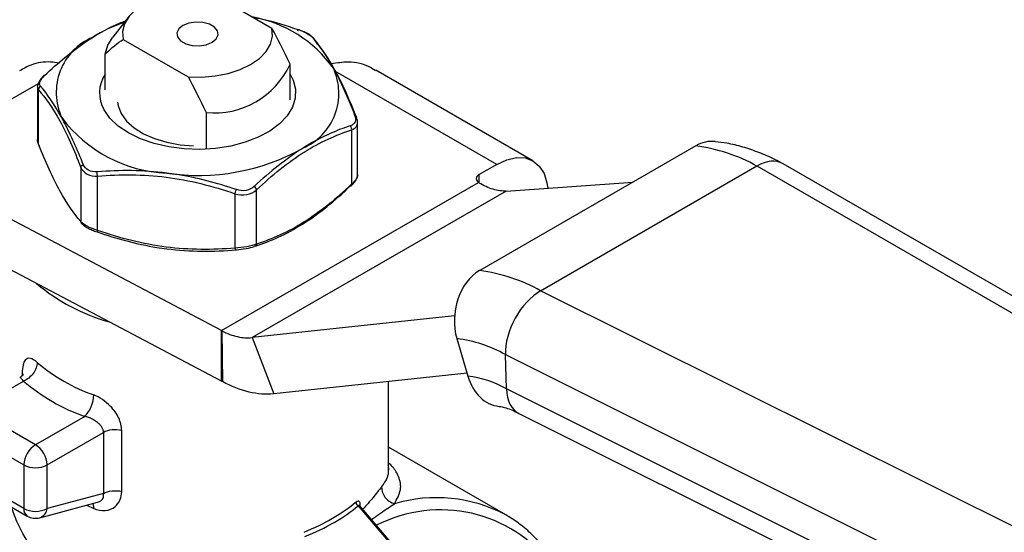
# Model space of a CAD drawing. Header units: inches. Extents: x 0.5 to 21.5, y 0.5 to 16.5.
# Tile 13 of 15: x 16.8 to 18.6, y 14.3 to 15.3. Entities that reach past the tile are written whole.
import ezdxf

# ---------------------------------------------------------------- set-up
doc = ezdxf.new("R2010")
doc.units = ezdxf.units.IN
doc.header["$LTSCALE"] = 2
doc.header["$MEASUREMENT"] = 0

msp = doc.modelspace()

# ---------------------------------------------------------------- linework, layer by layer
for p, q in [((17.252, 15.2473), (17.1283, 15.3188)), ((16.9795, 15.2706), (16.9484, 15.2304)), ((16.9682, 15.2264), (17.092, 15.1549)), ((16.9337, 15.13), (16.9337, 15.1981)), ((17.2865, 15.1112), (17.2865, 15.1792)), ((17.6808, 14.9877), (17.3732, 15.1653)), ((17.7497, 14.9945), (17.45, 15.1675)), ((16.8062, 15.1417), (16.5472, 14.9922)), ((16.8049, 15.1377), (16.8049, 15.0333)), ((16.8069, 15.0262), (16.8069, 15.1298)), ((17.1265, 15.0868), (17.1265, 15.0188)), ((17.4153, 14.9664), (17.4153, 15.0707)), ((17.4039, 15.0535), (17.4039, 14.9498)), ((18.0604, 15.023), (17.6481, 14.785)), ((17.1556, 14.6705), (16.5472, 14.9922)), ((17.6808, 14.9877), (17.6474, 14.9684)), ((17.7644, 14.7466), (18.1767, 14.9847)), ((18.1767, 14.9847), (19.7534, 14.0752)), ((19.805, 14.0787), (18.2266, 14.9891)), ((16.8877, 14.9821), (16.8877, 14.8785)), ((16.9196, 14.8616), (16.9196, 14.9652)), ((17.6474, 14.9524), (17.6474, 14.9684)), ((17.1556, 14.6705), (17.6458, 14.9534)), ((17.6987, 14.9369), (17.9401, 14.9536)), ((17.1815, 14.9318), (17.1815, 14.8281)), ((17.6987, 14.9369), (17.214, 14.6571)), ((17.2228, 14.8356), (17.2228, 14.9393)), ((17.1556, 14.574), (16.5472, 14.8958)), ((19.4539, 13.9023), (17.7644, 14.7466)), ((17.6002, 14.6989), (17.214, 14.6571)), ((17.1556, 14.574), (17.1556, 14.6705)), ((17.1566, 14.67), (17.1574, 14.5731)), ((17.214, 14.6571), (17.2558, 14.5495)), ((17.6047, 14.6552), (17.6257, 14.5836)), ((17.6972, 14.6247), (19.3892, 13.7791)), ((17.6991, 14.5593), (17.6972, 14.6247)), ((16.7759, 14.5892), (16.7759, 14.5845)), ((16.7773, 14.5861), (16.7759, 14.5892)), ((17.624, 14.5893), (17.2558, 14.5495)), ((16.6842, 14.52), (16.7781, 14.5742)), ((17.4743, 14.4046), (17.4743, 14.5731)), ((19.3912, 13.7137), (17.6991, 14.5593)), ((16.8011, 14.4525), (16.6842, 14.52)), ((16.895, 14.5067), (16.8011, 14.4525)), ((17.7231, 14.5123), (19.4143, 13.6671)), ((16.6619, 14.4814), (16.7788, 14.4139)), ((16.8234, 14.4139), (16.9307, 14.4759)), ((16.9307, 14.4759), (16.9307, 14.3595)), ((16.9655, 14.3634), (16.9655, 14.4797)), ((17.6978, 14.3188), (17.4743, 14.4479)), ((16.7788, 14.4139), (16.7788, 14.3308)), ((16.8234, 14.3308), (16.8234, 14.4139)), ((16.7788, 14.3308), (16.6619, 14.3983)), ((16.6684, 14.3839), (16.7854, 14.3164)), ((16.9307, 14.3595), (16.8234, 14.3308)), ((16.8093, 14.3132), (16.9191, 14.3427)), ((16.8991, 14.3373), (16.9121, 14.3308)), ((17.4163, 14.3361), (17.5832, 14.1403)), ((17.4194, 14.3364), (17.4194, 14.3364)), ((17.586, 14.141), (17.4196, 14.3362)), ((17.4205, 14.3352), (17.4205, 14.337)), ((17.7038, 14.3152), (17.6978, 14.3188))]:
    msp.add_line(p, q)
at = {"flags": 128}
for points in [[(17.1283, 15.3188), (17.1022, 15.3193), (17.0764, 15.3171), (17.0517, 15.3123), (17.029, 15.3049), (17.009, 15.2953), (16.9923, 15.2837), (16.9795, 15.2706), (16.9711, 15.2563), (16.9673, 15.2414), (16.9682, 15.2264)], [(17.0823, 15.2529), (17.0744, 15.2465), (17.0709, 15.2388), (17.0721, 15.231), (17.0779, 15.2238), (17.0875, 15.2182), (17.0999, 15.2149), (17.1135, 15.2142), (17.1268, 15.2163), (17.138, 15.2208), (17.1458, 15.2273), (17.1493, 15.2349), (17.1481, 15.2427), (17.1424, 15.2499), (17.1327, 15.2555), (17.1203, 15.2588), (17.1067, 15.2595), (17.0935, 15.2575), (17.0823, 15.2529)], [(17.092, 15.1549), (17.118, 15.1544), (17.1438, 15.1566), (17.1685, 15.1615), (17.1912, 15.1688), (17.2113, 15.1785), (17.228, 15.19), (17.2407, 15.2032), (17.2492, 15.2174), (17.253, 15.2323), (17.252, 15.2473)], [(16.9337, 15.1981), (16.9392, 15.2155), (16.9484, 15.2304)], [(17.2865, 15.1602), (17.2924, 15.1484), (17.2967, 15.1312), (17.2962, 15.1139), (17.2909, 15.0968), (17.2809, 15.0804), (17.2665, 15.0651), (17.248, 15.0514), (17.226, 15.0396), (17.2009, 15.03), (17.1735, 15.0228), (17.1445, 15.0182), (17.1146, 15.0164), (17.0845, 15.0174), (17.0551, 15.0212), (17.0272, 15.0276), (17.0013, 15.0365), (16.9784, 15.0477), (16.9588, 15.0609), (16.9431, 15.0758), (16.9318, 15.0919), (16.9318, 15.0919)], [(16.9578, 15.1068), (16.9589, 15.0997), (16.9646, 15.0847), (16.9748, 15.0705), (16.9891, 15.0576), (17.0071, 15.0463), (17.0282, 15.0369), (17.0518, 15.0299), (17.0771, 15.0252), (17.1024, 15.0233)], [(17.6808, 14.9877), (17.6998, 14.9965), (17.7181, 15.0007), (17.7349, 15), (17.7497, 14.9945), (17.7618, 14.9845), (17.7708, 14.9702), (17.7764, 14.9523), (17.7778, 14.9424)], [(17.6474, 14.9684), (17.6451, 14.9669), (17.6434, 14.9651), (17.6422, 14.9631), (17.6417, 14.9611), (17.6418, 14.9591), (17.6425, 14.9571), (17.6438, 14.9552), (17.6458, 14.9534)]]:
    msp.add_lwpolyline(points, dxfattribs=at)
for centre, radius, start, end in [((17.1706, 15.0283), 0.2448, 35.8123, 79.7611), ((17.0678, 14.9737), 0.3013, 108.8487, 121.6216), ((16.9552, 15.125), 0.1146, 113.3427, 204.679), ((17.1422, 15.2443), 0.1583, 264.2744, 335.7202), ((17.265, 15.1237), 0.1146, 293.3427, 24.679), ((16.9892, 15.1244), 0.066, 147.2191, 209.5437), ((17.0624, 15.2344), 0.2634, 216.6573, 267.6062), ((18.0198, 14.7046), 0.321, 60.7362, 82.7348), ((17.1119, 15.3736), 0.4069, 261.4453, 299.2013), ((17.6075, 14.4666), 0.321, 60.7362, 82.7348), ((17.0367, 15.0345), 0.36, 229.5834, 254.6801), ((17.5724, 14.4021), 0.2552, 60.7362, 82.7348), ((17.0262, 14.8695), 0.3415, 229.5195, 250.4859), ((17.0189, 14.8564), 0.371, 229.5195, 250.4859), ((17.6001, 14.3826), 0.2026, 60.7362, 82.7348), ((16.8272, 14.4117), 0.0484, 122.6055, 177.3945), ((16.775, 14.4117), 0.0484, 2.6055, 57.3945), ((16.8011, 14.4569), 0.0484, 242.6097, 297.3903), ((17.5658, 14.0688), 0.2827, 62.1619, 106.4908), ((16.8011, 14.3738), 0.0484, 242.6097, 297.3903), ((16.7948, 14.3293), 0.016, 174.669, 234.0188), ((16.802, 14.3335), 0.0216, 289.6861, 352.7234), ((17.5735, 14.0622), 0.2661, 36.9865, 117.2698), ((16.8011, 14.3436), 0.0315, 240.0027, 284.9958)]:
    msp.add_arc(centre, radius, start, end)
for centre, major_axis, ratio, start_param, end_param in [((18.0866, 14.9335), (0.0105, 0.0979), 0.752785, 6.283024, 6.785809), ((18.1791, 14.9029), (0.0466, 0.0867), 0.59719, 6.26534, 7.051053), ((17.6743, 14.6954), (0.0105, 0.0979), 0.752785, 0.502624, 2.07342), ((17.7668, 14.6649), (0.0466, 0.0867), 0.59719, 0.767868, 2.338665), ((17.6953, 14.6238), (0.0105, 0.0979), 0.752785, 2.07342, 3.146435), ((17.7687, 14.5995), (0.0466, 0.0867), 0.59719, 2.338665, 3.159438)]:
    msp.add_ellipse(centre, major_axis=major_axis, ratio=ratio, start_param=start_param, end_param=end_param)
for points, knots in [([(17.2148, 15.2689), (17.2213, 15.2677), (17.2507, 15.2626), (17.2793, 15.2528), (17.3014, 15.2453)], [0, 0, 0, 0, 0.224553, 1, 1, 1, 1]), ([(16.9098, 15.2303), (16.9251, 15.2394), (16.9463, 15.2521), (16.9669, 15.2596), (16.9726, 15.2617)], [0, 0, 0, 0, 0.721926, 1, 1, 1, 1]), ([(16.8183, 15.1573), (16.8438, 15.1814), (16.8744, 15.2073), (16.9054, 15.2275), (16.9098, 15.2302)], [0, 0, 0, 0, 0.2952694, 0.3444157, 0.3444157, 0.3444157, 0.3444157]), ([(17.3014, 15.2453), (17.3016, 15.2456), (17.3015, 15.2452), (17.301, 15.2434), (17.3006, 15.2424)], [0, 0, 0, 0, 0.571429, 1, 1, 1, 1]), ([(17.3311, 15.2293), (17.3297, 15.2306), (17.3269, 15.2333), (17.3198, 15.2376), (17.3112, 15.2417), (17.3047, 15.2441), (17.3015, 15.2453)], [0, 0, 0, 0, 0.252253, 0.503322, 0.753143, 1, 1, 1, 1]), ([(17.3279, 15.2313), (17.3395, 15.2184), (17.3534, 15.1997), (17.3672, 15.1751), (17.3692, 15.1715)], [0, 0, 0, 0, 0.2952665, 0.3443822, 0.3443822, 0.3443822, 0.3443822]), ([(17.3279, 15.2313), (17.3285, 15.2311), (17.3297, 15.2306), (17.3306, 15.2297), (17.331, 15.2293)], [0, 0, 0, 0, 0.518543, 1, 1, 1, 1]), ([(17.331, 15.2293), (17.3311, 15.2292), (17.3316, 15.2288), (17.3322, 15.2275), (17.3325, 15.2262), (17.3326, 15.2255)], [0, 0, 0, 0, 0.034511, 0.517055, 1, 1, 1, 1]), ([(17.4121, 15.0806), (17.4051, 15.0978), (17.3906, 15.1331), (17.3697, 15.1739), (17.3501, 15.2046), (17.3384, 15.2185), (17.3326, 15.2255)], [0, 0, 0, 0, 0.269427, 0.553192, 0.77645, 1, 1, 1, 1]), ([(16.8467, 15.181), (16.8411, 15.1819), (16.8222, 15.1848), (16.7957, 15.1804), (16.778, 15.1705), (16.7708, 15.1664)], [0, 0, 0, 0, 0.202545, 0.677314, 1, 1, 1, 1]), ([(17.4494, 15.1664), (17.4462, 15.1687), (17.4313, 15.1791), (17.4023, 15.1851), (17.376, 15.1813), (17.3653, 15.1797)], [0, 0, 0, 0, 0.138683, 0.648695, 1, 1, 1, 1]), ([(16.8166, 15.1567), (16.8149, 15.155), (16.8115, 15.1515), (16.8079, 15.1461), (16.8053, 15.1406), (16.8051, 15.1371), (16.805, 15.1354)], [0, 0, 0, 0, 0.240497, 0.487906, 0.741204, 1, 1, 1, 1]), ([(16.8183, 15.1573), (16.8179, 15.1573), (16.8172, 15.1573), (16.8168, 15.1569), (16.8166, 15.1567)], [0, 0, 0, 0, 0.555016, 1, 1, 1, 1]), ([(16.8051, 15.1357), (16.8051, 15.1354), (16.8046, 15.133), (16.8059, 15.1313), (16.8069, 15.1298)], [0, 0, 0, 0, 0.125632, 1, 1, 1, 1]), ([(16.8106, 15.1371), (16.8092, 15.1361), (16.8073, 15.1338), (16.8069, 15.1309), (16.8069, 15.1298)], [0, 0, 0, 0, 0.571429, 1, 1, 1, 1]), ([(16.8069, 15.1298), (16.8201, 15.1149), (16.8337, 15.0956), (16.8609, 15.0461), (16.8745, 15.0155), (16.8877, 14.9821)], [0, 0, 0, 0, 0.5, 0.5, 1, 1, 1, 1]), ([(16.8923, 14.9875), (16.8807, 15.0162), (16.8668, 15.0477), (16.853, 15.0735), (16.8511, 15.0771)], [0, 0, 0, 0, 0.2952665, 0.3443822, 0.3443822, 0.3443822, 0.3443822]), ([(17.4133, 15.0779), (17.4134, 15.0787), (17.4129, 15.0805), (17.411, 15.0815), (17.4097, 15.0817)], [0, 0, 0, 0, 0.428571, 1, 1, 1, 1]), ([(17.4151, 15.0691), (17.4152, 15.0694), (17.4156, 15.072), (17.4144, 15.0751), (17.4133, 15.0779)], [0, 0, 0, 0, 0.10212, 1, 1, 1, 1]), ([(17.4019, 15.0615), (17.3764, 15.0532), (17.3458, 15.0401), (17.3149, 15.0212), (17.3104, 15.0184)], [0, 0, 0, 0, 0.2952694, 0.3445527, 0.3445527, 0.3445527, 0.3445527]), ([(17.4039, 15.0535), (17.4041, 15.0546), (17.4041, 15.0575), (17.4029, 15.0602), (17.4019, 15.0615)], [0, 0, 0, 0, 0.428571, 1, 1, 1, 1]), ([(17.4039, 15.0535), (17.4063, 15.0546), (17.4109, 15.0569), (17.4148, 15.0625), (17.415, 15.067), (17.4151, 15.0691)], [0, 0, 0, 0, 0.3529, 0.697338, 1, 1, 1, 1]), ([(17.2228, 14.9393), (17.2523, 14.9671), (17.2828, 14.992), (17.3439, 15.0307), (17.3744, 15.0441), (17.4039, 15.0535)], [0, 0, 0, 0, 0.5, 0.5, 1, 1, 1, 1]), ([(16.8069, 15.0262), (16.8059, 15.0289), (16.8046, 15.0321), (16.8051, 15.0349), (16.8051, 15.0352)], [0, 0, 0, 0, 0.865313, 1, 1, 1, 1]), ([(16.8877, 14.8785), (16.8745, 14.8933), (16.8609, 14.9127), (16.8337, 14.9622), (16.8201, 14.9928), (16.8069, 15.0262)], [0, 0, 0, 0, 0.5, 0.5, 1, 1, 1, 1]), ([(16.8069, 15.0262), (16.807, 15.0257), (16.807, 15.0248), (16.8074, 15.0238), (16.808, 15.0235), (16.8081, 15.0234)], [0, 0, 0, 0, 0.440067, 0.879768, 1, 1, 1, 1]), ([(18.2257, 14.9893), (18.2207, 14.992), (18.2059, 15.0002), (18.1807, 15.0109), (18.1501, 15.0213), (18.1221, 15.0282), (18.1045, 15.0302), (18.0972, 15.031)], [0, 0, 0, 0, 0.1180226, 0.3559019, 0.5941256, 0.8315156, 1, 1, 1, 1]), ([(16.8877, 14.9821), (16.8877, 14.9829), (16.8886, 14.985), (16.8909, 14.9867), (16.8923, 14.9875)], [0, 0, 0, 0, 0.428571, 1, 1, 1, 1]), ([(16.9196, 14.9652), (16.9193, 14.9663), (16.9187, 14.969), (16.9187, 14.972), (16.9188, 14.9735)], [0, 0, 0, 0, 0.428571, 1, 1, 1, 1]), ([(16.9196, 14.9652), (16.9623, 14.969), (17.0064, 14.9689), (17.0947, 14.9579), (17.1387, 14.9465), (17.1815, 14.9318)], [0, 0, 0, 0, 0.5, 0.5, 1, 1, 1, 1]), ([(17.1841, 14.9396), (17.1471, 14.9521), (17.1025, 14.964), (17.0578, 14.9704), (17.0514, 14.9712)], [0, 0, 0, 0, 0.2952694, 0.3445527, 0.3445527, 0.3445527, 0.3445527]), ([(17.4036, 14.9473), (17.4053, 14.949), (17.4087, 14.9525), (17.4124, 14.958), (17.4149, 14.9635), (17.4151, 14.9669), (17.4153, 14.9686)], [0, 0, 0, 0, 0.240755, 0.48897, 0.742401, 1, 1, 1, 1]), ([(17.4151, 14.9683), (17.415, 14.9667), (17.4147, 14.9631), (17.4109, 14.9566), (17.4063, 14.9521), (17.4039, 14.9498)], [0, 0, 0, 0, 0.291875, 0.641633, 1, 1, 1, 1]), ([(17.2228, 14.9393), (17.2226, 14.9401), (17.2215, 14.9424), (17.2196, 14.9447), (17.2184, 14.9458)], [0, 0, 0, 0, 0.428571, 1, 1, 1, 1]), ([(17.4039, 14.9498), (17.3744, 14.922), (17.3439, 14.8972), (17.2828, 14.8585), (17.2523, 14.845), (17.2228, 14.8356)], [0, 0, 0, 0, 0.5, 0.5, 1, 1, 1, 1]), ([(17.4019, 14.9467), (17.4023, 14.9467), (17.403, 14.9467), (17.4034, 14.9472), (17.4036, 14.9473)], [0, 0, 0, 0, 0.555016, 1, 1, 1, 1]), ([(17.4036, 14.9473), (17.4037, 14.9474), (17.404, 14.9476), (17.4041, 14.9484), (17.404, 14.9494), (17.4039, 14.9498)], [0, 0, 0, 0, 0.090168, 0.544894, 1, 1, 1, 1]), ([(17.6466, 14.9528), (17.6465, 14.9529), (17.6463, 14.953), (17.646, 14.9532), (17.6459, 14.9533), (17.6458, 14.9534)], [0, 0, 0, 0, 0.001719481, 0.001719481, 0.003444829, 0.003444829, 0.003444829, 0.003444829]), ([(17.6987, 14.9369), (17.6909, 14.9364), (17.6824, 14.9376), (17.6648, 14.9429), (17.6557, 14.9471), (17.6466, 14.9528)], [0, 0, 0, 0, 0.1032592, 0.1032592, 0.2065183, 0.2065183, 0.2065183, 0.2065183]), ([(17.1815, 14.9318), (17.1818, 14.9327), (17.1826, 14.9353), (17.1836, 14.9382), (17.1841, 14.9396)], [0, 0, 0, 0, 0.428571, 1, 1, 1, 1]), ([(16.8877, 14.8785), (16.8878, 14.8778), (16.888, 14.8765), (16.8886, 14.8753), (16.8892, 14.8748), (16.8892, 14.8748)], [0, 0, 0, 0, 0.482945, 0.965489, 1, 1, 1, 1]), ([(16.8892, 14.8747), (16.8906, 14.8734), (16.8933, 14.8708), (16.9004, 14.8665), (16.909, 14.8623), (16.9155, 14.8599), (16.9187, 14.8587)], [0, 0, 0, 0, 0.252253, 0.503322, 0.753143, 1, 1, 1, 1]), ([(17.2204, 14.8318), (17.2349, 14.8368), (17.2646, 14.847), (17.2949, 14.8647), (17.3104, 14.8737)], [0, 0, 0, 0, 0.488484, 1, 1, 1, 1]), ([(16.9196, 14.8616), (16.9193, 14.8607), (16.9187, 14.8588), (16.9187, 14.8584), (16.9188, 14.8587)], [0, 0, 0, 0, 0.428571, 1, 1, 1, 1]), ([(16.9188, 14.8587), (16.9558, 14.8459), (17.0002, 14.8338), (17.045, 14.8274), (17.0514, 14.8266)], [0, 0, 0, 0, 0.2952697, 0.3445528, 0.3445528, 0.3445528, 0.3445528]), ([(17.1815, 14.8281), (17.1387, 14.8243), (17.0946, 14.8244), (17.0064, 14.8355), (16.9623, 14.8469), (16.9196, 14.8616)], [0, 0, 0, 0, 0.5, 0.5, 1, 1, 1, 1]), ([(17.2228, 14.8356), (17.2226, 14.8345), (17.2215, 14.8322), (17.2196, 14.8311), (17.2184, 14.831)], [0, 0, 0, 0, 0.428571, 1, 1, 1, 1]), ([(17.1815, 14.8281), (17.1818, 14.8271), (17.1826, 14.8251), (17.1836, 14.8246), (17.1841, 14.8248)], [0, 0, 0, 0, 0.428571, 1, 1, 1, 1]), ([(17.1556, 14.6705), (17.1558, 14.6704), (17.156, 14.6703), (17.1563, 14.6701), (17.1565, 14.6701), (17.1566, 14.67)], [0, 0, 0, 0, 0.001714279, 0.001714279, 0.003428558, 0.003428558, 0.003428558, 0.003428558]), ([(17.1566, 14.67), (17.1667, 14.6648), (17.1766, 14.6611), (17.196, 14.6567), (17.2053, 14.6561), (17.214, 14.6571)], [0, 0, 0, 0, 0.1032592, 0.1032592, 0.2065183, 0.2065183, 0.2065183, 0.2065183]), ([(16.8045, 14.6098), (16.7949, 14.6183), (16.7805, 14.6217), (16.7759, 14.6009), (16.7759, 14.5892)], [0, 0, 0, 0, 0.1459378, 0.2553911, 0.2553911, 0.2553911, 0.2553911]), ([(16.8045, 14.6098), (16.8045, 14.6031), (16.8016, 14.5953), (16.7918, 14.5821), (16.785, 14.5768), (16.7781, 14.5742)], [0, 0, 0, 0, 0.5, 0.5, 1, 1, 1, 1]), ([(16.7783, 14.5866), (16.7782, 14.5867), (16.778, 14.587), (16.776, 14.5842), (16.7726, 14.5819), (16.771, 14.5807)], [0, 0, 0, 0, 0.226123, 0.615228, 1, 1, 1, 1]), ([(16.7781, 14.5742), (16.7765, 14.5763), (16.774, 14.5798), (16.7721, 14.5808), (16.7712, 14.5811), (16.771, 14.5808), (16.771, 14.5807)], [0, 0, 0, 0, 0.491412, 0.80461, 0.989497, 1, 1, 1, 1]), ([(17.1574, 14.5731), (17.1571, 14.5733), (17.1568, 14.5734), (17.1562, 14.5737), (17.1559, 14.5739), (17.1556, 14.574)], [0, 0, 0, 0, 0.002996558, 0.002996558, 0.005993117, 0.005993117, 0.005993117, 0.005993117]), ([(17.2558, 14.5495), (17.2408, 14.5479), (17.2249, 14.5492), (17.1917, 14.5572), (17.1746, 14.5639), (17.1574, 14.5731)], [0, 0, 0, 0, 0.1805755, 0.1805755, 0.361151, 0.361151, 0.361151, 0.361151]), ([(16.895, 14.5067), (16.8995, 14.5107), (16.9039, 14.5174), (16.9103, 14.5326), (16.9121, 14.5409), (16.9121, 14.5477)], [0, 0, 0, 0, 0.5, 0.5, 1, 1, 1, 1]), ([(16.9655, 14.4797), (16.9655, 14.4875), (16.9614, 14.5042), (16.9425, 14.5306), (16.9232, 14.5435), (16.9121, 14.5477)], [0, 0, 0, 0, 0.0729489, 0.1458978, 0.2553211, 0.2553211, 0.2553211, 0.2553211]), ([(17.6852, 14.5257), (17.6863, 14.5256), (17.6896, 14.5254), (17.6982, 14.5232), (17.7095, 14.5192), (17.7182, 14.5147), (17.7222, 14.5127)], [0, 0, 0, 0, 0.147864, 0.449008, 0.749054, 1, 1, 1, 1]), ([(16.9307, 14.4759), (16.9307, 14.4767), (16.9306, 14.4784), (16.93, 14.4809), (16.9291, 14.4835), (16.9273, 14.4867), (16.9243, 14.4908), (16.9201, 14.4947), (16.9145, 14.4987), (16.9082, 14.5022), (16.9011, 14.5051), (16.8968, 14.5062), (16.895, 14.5067)], [0, 0, 0, 0, 0.0563632, 0.1143364, 0.1742319, 0.2363333, 0.3499518, 0.4838057, 0.5736972, 0.7433872, 0.8877584, 1, 1, 1, 1]), ([(16.9655, 14.4797), (16.9597, 14.4812), (16.9532, 14.4816), (16.9409, 14.4802), (16.9352, 14.4785), (16.9307, 14.4759)], [0, 0, 0, 0, 0.5, 0.5, 1, 1, 1, 1]), ([(17.474, 14.4046), (17.4739, 14.4019), (17.4737, 14.3951), (17.4695, 14.3847), (17.4638, 14.3767), (17.4612, 14.373)], [0, 0, 0, 0, 0.270736, 0.664882, 1, 1, 1, 1]), ([(17.4729, 14.413), (17.4735, 14.4112), (17.4744, 14.4084), (17.4741, 14.4056), (17.474, 14.4046)], [0, 0, 0, 0, 0.653716, 1, 1, 1, 1]), ([(17.4855, 14.3399), (17.4904, 14.3489), (17.5002, 14.3668), (17.4955, 14.3895), (17.4861, 14.4064), (17.4771, 14.4153), (17.4743, 14.4181)], [0, 0, 0, 0, 0.3323503, 0.6660626, 0.8965273, 1, 1, 1, 1]), ([(16.9121, 14.3308), (16.9267, 14.3245), (16.9547, 14.3267), (16.9655, 14.3518), (16.9655, 14.3634)], [0, 0, 0, 0, 0.1445153, 0.2529018, 0.2529018, 0.2529018, 0.2529018]), ([(16.9307, 14.3595), (16.9352, 14.3621), (16.9409, 14.3639), (16.9532, 14.3652), (16.9597, 14.3648), (16.9655, 14.3634)], [0, 0, 0, 0, 0.5, 0.5, 1, 1, 1, 1]), ([(17.4612, 14.373), (17.4562, 14.3663), (17.4472, 14.3542), (17.4321, 14.337), (17.4254, 14.3294)], [0, 0, 0, 0, 0.5563434, 1, 1, 1, 1]), ([(16.919, 14.3431), (16.9205, 14.3434), (16.9239, 14.3441), (16.9275, 14.347), (16.9302, 14.3506), (16.9314, 14.355), (16.9309, 14.358), (16.9307, 14.3595)], [0, 0, 0, 0, 0.173159, 0.379418, 0.582871, 0.788122, 1, 1, 1, 1]), ([(17.4205, 14.337), (17.4205, 14.3403), (17.4196, 14.3441), (17.4162, 14.3453), (17.4141, 14.3443), (17.4128, 14.3432)], [0, 0, 0, 0, 0.03045496, 0.04350709, 0.06090993, 0.06090993, 0.06090993, 0.06090993]), ([(17.2068, 14.2261), (17.1276, 14.1957), (16.986, 14.1565), (16.822, 14.2053), (16.77, 14.2868), (16.7568, 14.3305)], [0, 0, 0, 0, 0.700105, 1.166842, 1.633579, 1.633579, 1.633579, 1.633579]), ([(16.9121, 14.3308), (16.9122, 14.3335), (16.9122, 14.3375), (16.911, 14.3397), (16.9106, 14.3404)], [0, 0, 0, 0, 0.681257, 1, 1, 1, 1]), ([(17.4163, 14.3361), (17.4151, 14.3372), (17.4134, 14.3397), (17.4128, 14.3422), (17.4128, 14.3432)], [0, 0, 0, 0, 0.571429, 1, 1, 1, 1]), ([(17.4163, 14.3361), (17.4165, 14.3364), (17.417, 14.3369), (17.4178, 14.3373), (17.4185, 14.3371), (17.4191, 14.3368), (17.4194, 14.3363), (17.4195, 14.3362)], [0, 0, 0, 0, 0.227814, 0.448442, 0.670323, 0.901492, 1, 1, 1, 1]), ([(17.442, 14.3099), (17.4479, 14.3141), (17.4642, 14.3258), (17.4772, 14.3344), (17.4855, 14.3399)], [0, 0, 0, 0, 0.359274, 1, 1, 1, 1]), ([(16.7368, 14.3094), (16.7521, 14.2642), (16.8097, 14.1793), (16.9868, 14.123), (17.1376, 14.1579), (17.2212, 14.1873)], [0, 0, 0, 0, 0.466737, 0.933474, 1.633579, 1.633579, 1.633579, 1.633579]), ([(17.7974, 14.2157), (17.7962, 14.2181), (17.7894, 14.2312), (17.7743, 14.252), (17.7522, 14.2776), (17.7289, 14.2987), (17.712, 14.3097), (17.7043, 14.3147)], [0, 0, 0, 0, 0.056254, 0.304497, 0.550542, 0.794383, 1, 1, 1, 1])]:
    msp.add_open_spline(points, degree=3, knots=knots)
for points in [[(17.2865, 15.1792), (17.2737, 15.2064), (17.2624, 15.2286), (17.252, 15.2473)], [(17.3014, 15.2453), (17.3074, 15.2433), (17.3191, 15.2383), (17.326, 15.2334), (17.3279, 15.2313)], [(16.9337, 15.1981), (16.9466, 15.2104), (16.9578, 15.2197), (16.9682, 15.2264)], [(17.3692, 15.1715), (17.383, 15.1462), (17.3966, 15.1153), (17.4097, 15.0817)], [(16.8106, 15.1371), (16.8088, 15.1392), (16.8081, 15.1453), (16.8142, 15.1534), (16.8183, 15.1573)], [(17.092, 15.1549), (17.1024, 15.1362), (17.1136, 15.114), (17.1265, 15.0868)], [(16.8511, 15.0771), (16.8373, 15.1022), (16.8237, 15.1219), (16.8106, 15.1371)], [(17.4097, 15.0817), (17.4115, 15.0771), (17.4121, 15.0681), (17.406, 15.0628), (17.4019, 15.0615)], [(17.3104, 15.0184), (17.2795, 14.9988), (17.2484, 14.9738), (17.2184, 14.9458)], [(16.9188, 14.9735), (16.9129, 14.973), (16.9012, 14.975), (16.8942, 14.9829), (16.8923, 14.9875)], [(16.8877, 14.9821), (16.8899, 14.9768), (16.8983, 14.9676), (16.9124, 14.9649), (16.9196, 14.9652)], [(17.0514, 14.9712), (17.0066, 14.9768), (16.9619, 14.9771), (16.9188, 14.9735)], [(17.2184, 14.9458), (17.2142, 14.9419), (17.2033, 14.9364), (17.1901, 14.9375), (17.1841, 14.9396)], [(17.3104, 14.8738), (17.3414, 14.8934), (17.3722, 14.9185), (17.4019, 14.9467)], [(17.1815, 14.9318), (17.1887, 14.9296), (17.2046, 14.9285), (17.2178, 14.9349), (17.2228, 14.9393)], [(16.9196, 14.8616), (16.9124, 14.8638), (16.8982, 14.8694), (16.8899, 14.8757), (16.8877, 14.8785)], [(17.2228, 14.8356), (17.2178, 14.8338), (17.2044, 14.8302), (17.1887, 14.8285), (17.1815, 14.8281)], [(17.0514, 14.8266), (17.0961, 14.821), (17.1409, 14.8209), (17.1841, 14.8248)], [(17.1841, 14.8248), (17.1901, 14.8253), (17.2031, 14.827), (17.2142, 14.8297), (17.2184, 14.831)], [(17.4612, 14.373), (17.4607, 14.366), (17.4653, 14.3512), (17.4784, 14.342), (17.4855, 14.3399)], [(17.315, 14.2777), (17.3547, 14.2933), (17.3898, 14.3135), (17.4163, 14.3361)], [(17.4128, 14.3432), (17.3997, 14.332), (17.3844, 14.3215), (17.3676, 14.3117)], [(17.3676, 14.3117), (17.3507, 14.302), (17.3322, 14.2931), (17.3126, 14.2853)]]:
    msp.add_open_spline(points, degree=3)

doc.saveas('drawing.dxf')
